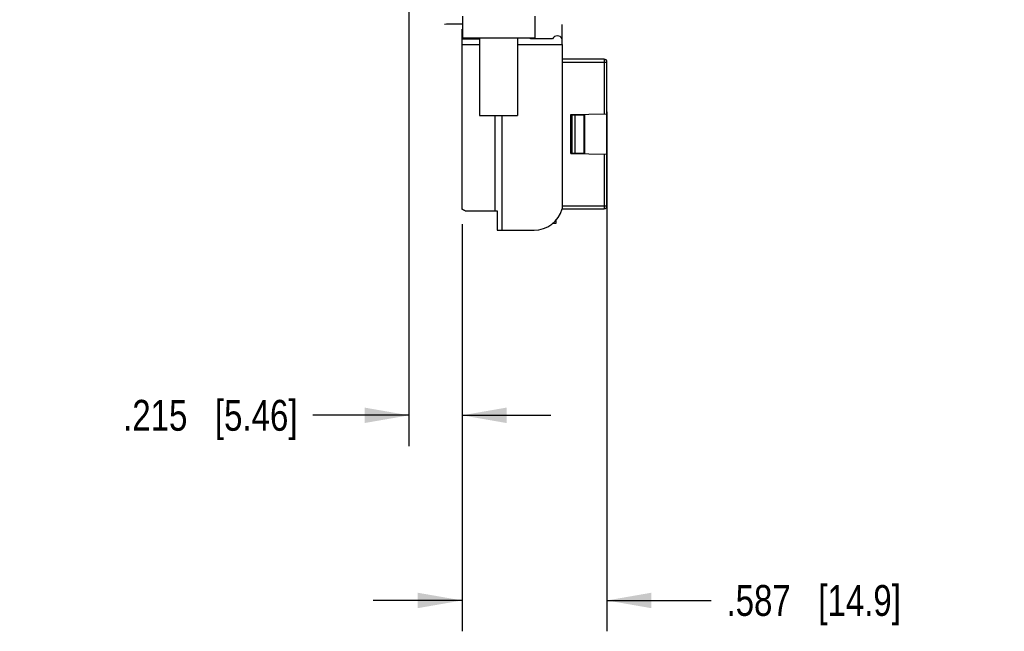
# Model space of a CAD drawing. Header units: inches. Extents: x 0 to 22, y 0 to 17.
# Tile 32 of 37: x 11.3 to 15.3, y 10 to 12.5. Entities that reach past the tile are written whole.
import ezdxf

# ---------------------------------------------------------------- set-up
doc = ezdxf.new("R2010")
doc.units = ezdxf.units.IN
doc.header["$LTSCALE"] = 1.21
doc.header["$MEASUREMENT"] = 0
doc.layers.get('0').update_dxf_attribs({"linetype": 'CONTINUOUS'})
doc.layers.add('1', color=7, linetype='CONTINUOUS')
doc.layers.add('DIMENSIONS', color=7, linetype='CONTINUOUS')
doc.styles.get("Standard").update_dxf_attribs({"font": 'txt', "width": 0.8})
doc.dimstyles.new('DIMSTYLE_1', dxfattribs={"dimtxt": 0.125, "dimasz": 0.18, "dimexe": 0.125, "dimexo": 0.0625, "dimgap": 0.0625, "dimtad": 0, "dimtih": 1, "dimtoh": 1, "dimzin": 4, "dimdsep": 46, "dimtxsty": 'STANDARD', "dimblk": '_FILLED', "dimblk1": '_FILLED', "dimblk2": '_FILLED', "dimcen": 0.09, "dimadec": 0, "dimazin": 0, "dimtp": 0.001, "dimtm": 0.001, "dimtfac": 1, "dimtofl": 0, "dimtmove": 0, "dimatfit": 3, "dimldrblk": '_FILLED', "dimfxl": 1, "dimtolj": 1, "dimtzin": 4, "dimarcsym": 0})

# ---------------------------------------------------------------- blocks, each defined once
blk = doc.blocks.new('_FILLED')
at = {"color": 0, "linetype": 'BYBLOCK'}
blk.add_solid([(0, 0), (-1, 0.174), (-1, -0.174)], dxfattribs=at)
blk = doc.blocks.new('*D14')
at = {"layer": 'DIMENSIONS', "color": 2, "linetype": 'CONTINUOUS'}
for p, q in [((13.7237, 12.0798), (13.7237, 9.976)), ((13.1371, 11.6251), (13.1371, 9.976)), ((13.1371, 10.101), (12.7771, 10.101)), ((13.7237, 10.101), (14.1453, 10.101))]:
    blk.add_line(p, q, dxfattribs=at)
at = {"layer": 'DIMENSIONS', "color": 2, "linetype": 'CONTINUOUS', "xscale": 0.18, "yscale": 0.18, "zscale": 0.18}
blk.add_blockref('_FILLED', (13.1371, 10.101), dxfattribs=at)
at = {"layer": 'DIMENSIONS', "color": 2, "linetype": 'CONTINUOUS', "xscale": 0.18, "yscale": 0.18, "zscale": 0.18, "rotation": 180}
blk.add_blockref('_FILLED', (13.7237, 10.101), dxfattribs=at)
at = {"layer": 'DIMENSIONS', "color": 2, "linetype": 'CONTINUOUS', "insert": (14.2078, 10.1635), "char_height": 0.125, "width": 1.125, "attachment_point": 1, "line_spacing_factor": 0.9}
blk.add_mtext('.587{\\Ftxt.shx;\\W1.000000;\\H0.125000; }[14.9]', dxfattribs=at)
blk = doc.blocks.new('*D15')
at = {"layer": 'DIMENSIONS', "color": 2, "linetype": 'CONTINUOUS'}
for p, q in [((12.9221, 12.5059), (12.9221, 10.726)), ((13.1371, 11.6251), (13.1371, 10.726)), ((12.9221, 10.851), (12.5333, 10.851)), ((13.1371, 10.851), (13.4971, 10.851))]:
    blk.add_line(p, q, dxfattribs=at)
at = {"layer": 'DIMENSIONS', "color": 2, "linetype": 'CONTINUOUS', "xscale": 0.18, "yscale": 0.18, "zscale": 0.18}
blk.add_blockref('_FILLED', (12.9221, 10.851), dxfattribs=at)
at = {"layer": 'DIMENSIONS', "color": 2, "linetype": 'CONTINUOUS', "xscale": 0.18, "yscale": 0.18, "zscale": 0.18, "rotation": 180}
blk.add_blockref('_FILLED', (13.1371, 10.851), dxfattribs=at)
at = {"layer": 'DIMENSIONS', "color": 2, "linetype": 'CONTINUOUS', "insert": (12.4708, 10.9135), "char_height": 0.125, "width": 1.125, "attachment_point": 3, "line_spacing_factor": 0.9}
blk.add_mtext('.215{\\Ftxt.shx;\\W1.000000;\\H0.125000; }[5.46]', dxfattribs=at)

msp = doc.modelspace()

# ---------------------------------------------------------------- linework, layer by layer
at = {"color": 7, "linetype": 'CONTINUOUS'}
for p, q in [((13.1391, 12.4683), (13.1391, 12.3805)), ((13.4324, 12.4682), (13.4324, 12.3805)), ((13.1391, 12.3805), (13.4324, 12.3805)), ((13.208, 12.3805), (13.208, 12.0655)), ((13.3615, 12.3805), (13.3615, 12.0655)), ((13.1371, 12.3529), (13.208, 12.3529)), ((13.1371, 11.6876), (13.1371, 12.3529)), ((13.3615, 12.3529), (13.5426, 12.3529)), ((13.5426, 12.3529), (13.5426, 11.6876)), ((13.7119, 12.2939), (13.5426, 12.2939)), ((13.5426, 12.2821), (13.7237, 12.2821)), ((13.7119, 12.2939), (13.7119, 12.072)), ((13.7237, 11.6994), (13.7237, 12.2821)), ((13.208, 12.0655), (13.3615, 12.0655)), ((13.2699, 12.0655), (13.2699, 11.6797)), ((13.2996, 11.601), (13.2996, 12.0655)), ((13.5781, 12.0697), (13.7237, 12.0722)), ((13.5781, 11.9118), (13.5781, 12.0697)), ((13.5781, 12.0685), (13.6337, 12.0685)), ((13.582, 12.0685), (13.582, 11.913)), ((13.5859, 12.0685), (13.5859, 12.0698)), ((13.5938, 12.0685), (13.5938, 11.913)), ((13.6096, 12.0685), (13.6096, 12.0702)), ((13.6214, 12.0685), (13.6214, 12.0705)), ((13.6297, 12.0685), (13.6297, 11.913)), ((13.6337, 11.913), (13.6337, 12.0685)), ((13.5781, 11.913), (13.6337, 11.913)), ((13.5781, 11.9118), (13.7237, 11.9092)), ((13.5859, 11.9116), (13.5859, 11.913)), ((13.6096, 11.9112), (13.6096, 11.913)), ((13.6214, 11.911), (13.6214, 11.913)), ((13.7119, 11.9094), (13.7119, 11.6876)), ((13.1371, 11.6876), (13.1342, 11.6876)), ((13.5426, 11.6994), (13.7237, 11.6994)), ((13.5426, 11.6876), (13.7119, 11.6876)), ((13.1508, 11.6797), (13.2798, 11.6797)), ((13.2798, 11.6797), (13.2798, 11.601)), ((13.517, 11.6285), (13.504, 11.6285)), ((13.517, 11.6413), (13.517, 11.6285)), ((13.2798, 11.601), (13.4288, 11.601))]:
    msp.add_line(p, q, dxfattribs=at)
at = {"color": 7, "linetype": 'CONTINUOUS', "true_color": 0x0080ff}
for p, q in [((13.0741, 12.4356), (13.0662, 12.4336)), ((13.1371, 12.4356), (13.0741, 12.4356)), ((13.1391, 12.4393), (13.1371, 12.4356)), ((13.5426, 12.3766), (13.5426, 12.4336))]:
    msp.add_line(p, q, dxfattribs=at)
at = {"color": 7, "linetype": 'CONTINUOUS'}
for centre, radius, start, end in [((13.7119, 12.2821), 0.0118, 0.001, 90.0007), ((13.3647, 12.1534), 0.5197, 243.671, 245.7014), ((13.4288, 11.7191), 0.1181, 270, 344.534), ((13.7119, 11.6994), 0.0118, 269.9993, 359.999)]:
    msp.add_arc(centre, radius, start, end, dxfattribs=at)
at = {"layer": '1', "color": 7, "linetype": 'CONTINUOUS'}
for p, q in [((13.1371, 12.4159), (13.1391, 12.4159)), ((13.1371, 12.3529), (13.1371, 12.4159)), ((13.1371, 12.3939), (13.1391, 12.3939)), ((13.1371, 12.3837), (13.1391, 12.3837)), ((13.1371, 12.3766), (13.208, 12.3766)), ((13.1863, 12.3805), (13.1862, 12.3766)), ((13.4142, 12.3766), (13.4141, 12.3805)), ((13.5033, 12.3766), (13.4142, 12.3766)), ((13.5426, 12.3529), (13.5426, 12.3766))]:
    msp.add_line(p, q, dxfattribs=at)
msp.add_arc((13.5229, 12.3661), 0.0223, 28.0725, 151.9275, dxfattribs=at)

# ---------------------------------------------------------------- dimensions: what is measured, and where the dimension line sits
at = {"layer": 'DIMENSIONS', "color": 2, "linetype": 'CONTINUOUS'}
for base, p1, p2, picture, middle in [((13.13711, 10.85097), (12.92208, 12.56837), (13.13711, 11.68758), '*D15', (11.90826, 10.85097)), ((13.7237, 10.101), (13.1371, 11.6876), (13.7237, 12.1423), '*D14', (14.7703, 10.101))]:
    dim = msp.add_linear_dim(base=base, p1=p1, p2=p2, dimstyle='DIMSTYLE_1', dxfattribs=at)
    dim.commit()
    dim.dimension.update_dxf_attribs({"geometry": picture, "text_midpoint": middle, "dimtype": 160})

doc.saveas('drawing.dxf')
